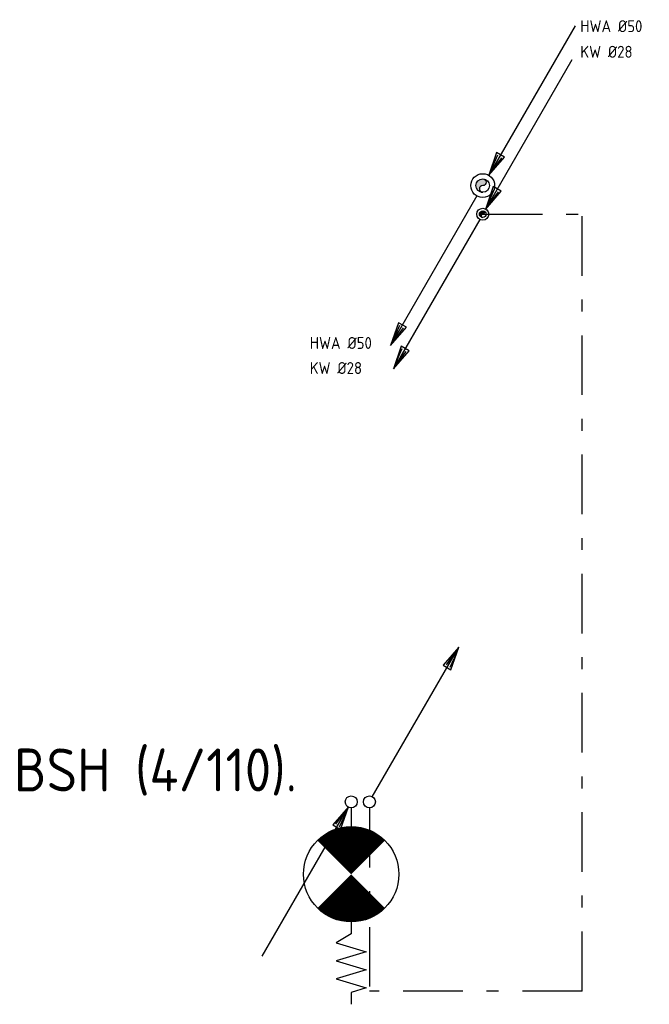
# Model space of a CAD drawing. Header units: millimetres. Extents: x -63669 to 19810, y 5754 to 49638.
# Tile 16 of 16: x -10718 to -8079, y 45101 to 49231. Entities that reach past the tile are written whole.
import ezdxf
from ezdxf.enums import TextEntityAlignment as Align

# ---------------------------------------------------------------- set-up
doc = ezdxf.new("R2010")
doc.units = ezdxf.units.MM
doc.header["$LTSCALE"] = 50
for name, pattern in [('2322109', [10, 5, -2, 1, -2]), ('DASHED2', [9.525, 6.35, -3.175]), ('KOUDWATER', [8.4, 4.8, -1.2, 1.2, -1.2])]:
    doc.linetypes.add(name, pattern=pattern)
for name, color, linetype in [('51-LEIDING', 3, 'Continuous'), ('54', 3, 'Continuous'), ('WL52----_PIJL', 2, 'Continuous'), ('WL522---_RIOOL', 2, 'Continuous'), ('WL53----_PIJL', 2, 'Continuous'), ('WL531---', 132, 'Continuous'), ('WL5310--_KW', 2, 'KOUDWATER'), ('WL5612--_CV-R', 3, 'DASHED2'), ('WT52----_BIJSCHRIFT', 7, 'Continuous')]:
    doc.layers.add(name, color=color, linetype=linetype)
doc.styles.add('ISO', font='ISO.SHX')
doc.styles.add('NORMAAL_STAAND', font='iso.shx')

# ---------------------------------------------------------------- blocks, each defined once
blk = doc.blocks.new('JINGJANG')
blk.add_hatch(color=256).paths.add_polyline_path([(0, 0.5, 0.414214), (-0.5, 0, 0.414214), (0, -0.5, -1), (0, 0, 1)])
blk.add_lwpolyline([(0, 0.5, -1), (0, 0, 1), (0, -0.5, 1)], format="xyb")
blk.add_circle((0, 0), 0.5)
blk = doc.blocks.new('SS52PY01')
for p, q in [((1.2446, 2.54), (0.7366, 1.397)), ((0.8636, 1.3462), (1.6002, 2.3368)), ((-6.985, -11.7348), (-7.493, -12.877801)), ((-7.366, -12.9286), (-6.6294, -11.938))]:
    blk.add_line(p, q)
for points in [[(7.747, 13.4112), (0.508, 0.8636), (1.8288, 2.3876), (1.1684, 2.7686), (0.508, 0.8636)], [(-0.4826, -0.8636), (-7.7216, -13.4112), (-6.4008, -11.887199), (-7.0612, -11.5062), (-7.7216, -13.4112)]]:
    blk.add_lwpolyline(points)
blk.add_circle((0, 0), 1)
blk = doc.blocks.new('W3-44')
at = {"layer": '54', "color": 2, "const_width": 2}
for points in [[(1.293, 0.707, 0.414214), (1.293, -0.707, 1)], [(2.707, -0.707, 0.414214), (2.707, 0.707, 1)]]:
    blk.add_lwpolyline(points, format="xyb", dxfattribs=at)
at = {"layer": '54', "color": 7}
blk.add_lwpolyline([(4, 0), (4.5, 0), (4.878, -0.63), (5.256, 0.63), (5.634, -0.63), (6.011, 0.63), (6.389, -0.63), (6.767, 0.63), (6.956, 0), (7.456, 0)], dxfattribs=at)
at = {"layer": '54', "color": 2}
blk.add_circle((2, 0), 2, dxfattribs=at)
blk = doc.blocks.new('SS53PY01')
for p, q in [((7.4676, 12.954), (0.2286, 0.4064)), ((0.889, 2.3114), (0.2286, 0.4064)), ((0.2286, 0.4064), (1.5494, 1.9304)), ((0.9652, 2.0828), (0.4572, 0.9398)), ((0.5842, 0.889), (1.3208, 1.8796)), ((1.5494, 1.9304), (0.889, 2.3114))]:
    blk.add_line(p, q)
blk.add_circle((0, 0), 0.5)
blk = doc.blocks.new('SS53PY04')
for p, q in [((-0.2286, -0.4318), (-7.493, -12.9794)), ((-6.8326, -11.0744), (-7.493, -12.9794)), ((-7.493, -12.9794), (-6.1722, -11.4554)), ((-6.7818, -11.302999), (-7.2898, -12.446)), ((-7.1628, -12.4968), (-6.4262, -11.5062)), ((-6.1722, -11.4554), (-6.8326, -11.0744))]:
    blk.add_line(p, q)
blk.add_circle((0, 0), 0.5)
blk = doc.blocks.new('SS53PY02')
for p, q in [((0.2286, 0.4318), (7.493, 12.9794)), ((7.493, 12.9794), (6.1722, 11.4554)), ((7.1628, 12.4968), (6.4262, 11.5062)), ((6.7818, 11.302999), (7.2898, 12.446)), ((6.8326, 11.0744), (7.493, 12.9794)), ((6.1722, 11.4554), (6.8326, 11.0744))]:
    blk.add_line(p, q)
blk.add_circle((0, 0), 0.5)
blk = doc.blocks.new('SS53PY03')
for p, q in [((-7.4676, -12.954), (-0.2286, -0.4064)), ((-0.2286, -0.4064), (-1.5494, -1.9304)), ((-0.889, -2.3114), (-0.2286, -0.4064)), ((-0.5842, -0.889), (-1.3208, -1.8796)), ((-0.9652, -2.0828), (-0.4572, -0.9398)), ((-1.5494, -1.9304), (-0.889, -2.3114))]:
    blk.add_line(p, q)
blk.add_circle((0, 0), 0.5)
blk = doc.blocks.new('A$C72C51557')
at = {"layer": 'WL53----_PIJL', "xscale": 50, "yscale": 50, "zscale": 50}
for name, p in [('SS53PY02', (449.9, 647.7)), ('SS53PY03', (373.4, 647.7))]:
    blk.add_blockref(name, p, dxfattribs=at)

msp = doc.modelspace()

# ---------------------------------------------------------------- linework, layer by layer
at = {"layer": 'WL531---', "linetype": '2322109'}
for p, q in [((-8777.1, 48415.2), (-8360.6, 48415.2)), ((-8360.6, 45156.9), (-8360.6, 48415.2)), ((-9252.1, 45925.2), (-9252.1, 45156.9)), ((-8360.6, 45156.9), (-9252.1, 45156.9))]:
    msp.add_line(p, q, dxfattribs=at)
at = {"layer": 'WL5612--_CV-R', "color": 2}
msp.add_line((-9328.7, 45925.2), (-9328.7, 45846.7), dxfattribs=at)

# ---------------------------------------------------------------- block references
at = {"layer": '51-LEIDING', "xscale": 100, "yscale": 100, "zscale": 100, "rotation": 270}
msp.add_blockref('W3-44', (-9328.7, 45846.7), dxfattribs=at)
at = {"layer": 'WL52----_PIJL', "xscale": 50, "yscale": 50, "zscale": 50}
msp.add_blockref('SS52PY01', (-8777.1, 48535.2), dxfattribs=at)
at = {"layer": 'WL522---_RIOOL', "xscale": 56.40000000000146, "yscale": 56.40000000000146, "zscale": 56.40000000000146}
msp.add_blockref('JINGJANG', (-8777.1, 48535.2), dxfattribs=at)
at = {"layer": 'WL53----_PIJL', "xscale": 50, "yscale": 50, "zscale": 50}
for name in ['SS53PY01', 'SS53PY04']:
    msp.add_blockref(name, (-8777.1, 48415.2), dxfattribs=at)
at = {"layer": 'WL531---', "linetype": '2322109', "xscale": 28.00000000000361, "yscale": 28.00000000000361, "zscale": 28.00000000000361}
msp.add_blockref('JINGJANG', (-8777.1, 48415.2), dxfattribs=at)
at = {"layer": 'WL531---', "linetype": '2322109'}
msp.add_blockref('A$C72C51557', (-9702, 45302.5), dxfattribs=at)

# ---------------------------------------------------------------- texts
at = {"layer": 'WL5310--_KW', "color": 7, "style": 'ISO'}
msp.add_text('BSH (4/110).', height=180, dxfattribs=at).set_placement((-10743, 45994.2))
at = {"layer": 'WT52----_BIJSCHRIFT', "color": 2, "style": 'NORMAAL_STAAND'}
for s, p in [('HWA %%C50', (-8368.1, 49203.8)), ('KW %%C28', (-8368.1, 49096.5)), ('HWA %%C50', (-9502.2, 47875.1)), ('KW %%C28', (-9502.2, 47769.9))]:
    msp.add_text(s, height=50, dxfattribs=at).set_placement(p, align=Align.MIDDLE_LEFT)

doc.saveas('drawing.dxf')
